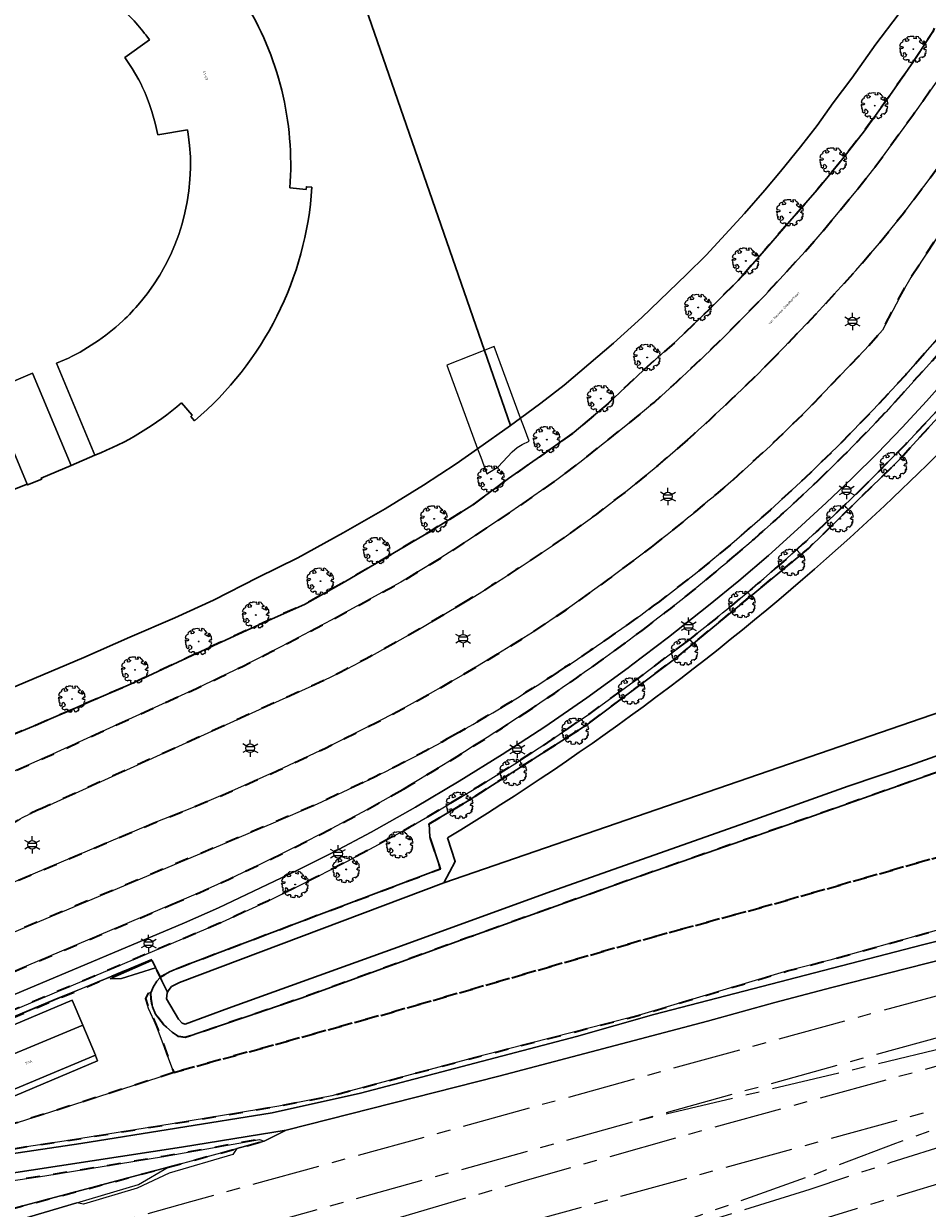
# Model space of a CAD drawing. Extents: x 105780 to 185197, y 477999 to 525027.
# Tile 150 of 256: x 108381 to 108514, y 478722 to 478896. Entities that reach past the tile are written whole.
import ezdxf
from ezdxf.enums import TextEntityAlignment as Align

# ---------------------------------------------------------------- set-up
doc = ezdxf.new("R2010")
doc.units = 0
doc.linetypes.add('AM-AS', pattern=[16, 10, -2, 2, -2])
doc.linetypes.add('XX-HIDDEN', pattern=[4, 2, -2])
for name, color, linetype, lineweight in [('B-GV-GR-BOOM-S', 252, 'Continuous', 25), ('B-GV-GR-GRAS_GAZON-G', 252, 'Continuous', 13), ('B-GV-GR-MATERIAALGRENS-G', 252, 'XX-HIDDEN', 35), ('B-RO-IE-MEUBILAIR_WEGMEUBILAIR-S', 252, 'Continuous', 25), ('B-RO-IE-TERREINAFSCHEIDING_KUNSTMATIG_HEKWERK-G', 252, 'IE-TERREINAFSCHEIDING-KUNSTMATIG', 18), ('B-WE-AM-AS_SPOOR-G', 252, 'AM-AS', 18), ('B-WE-GW-WATERGANG_SLOOT_INSTEEK-G', 252, 'Continuous', 30), ('B-WE-KW-KUNSTWERK_STEIGER-GV', 252, 'Continuous', 18), ('B-XX-KG-KADASTRAAL_BEBOUWING-G', 252, 'Continuous', 20), ('B1-WE-GW-TALUD_KRUIN-G', 252, 'Continuous', 25), ('B1-WE-OG-BEBOUWING-T18', 7, 'Continuous', 18), ('B1-WE-OG-TERREIN_ERF-GV', 252, 'Continuous', 18), ('B1-WE-OG-TOPOGRAFIE-T18', 10, 'Continuous', 18), ('B1-WE-VH-VERHARDING_ASFALT-GV', 252, 'Continuous', 18), ('B1-WE-VH-VERHARDING_GESLOTEN-GV', 252, 'Continuous', 18), ('B1-WE-VH-VERHARDING_HALFVERHARDING-GV', 252, 'Continuous', 18), ('B1-WE-VH-VERHARDING_TEGEL-GV', 252, 'Continuous', 18)]:
    doc.layers.add(name, color=color, linetype=linetype, lineweight=lineweight)
doc.styles.add('NLCS-ISO', font='NLCS-ISO.ttf')
doc.styles.add('NLCS-ISO-M200-T18', font='NLCS-ISO.ttf', dxfattribs={"height": 0.36})
doc.linetypes.add('IE-TERREINAFSCHEIDING-KUNSTMATIG', pattern='A,4,[82,NLCS.SHX,S=0.75,R=90,X=0,Y=0],4,-2', length=10)

# ---------------------------------------------------------------- blocks, each defined once
blk = doc.blocks.new('B-SIE-WEG_LICHTMAST-SO')
at = {"ltscale": 0.1}
for p, q in [((-1.1, 0.63), (-2.19, 1.27)), ((0, 1.27), (0, 2.53)), ((1.1, 0.63), (2.19, 1.27)), ((-1.1, -0.63), (-2.19, -1.27)), ((0, -1.27), (0, -2.53)), ((1.1, -0.63), (2.19, -1.27))]:
    blk.add_line(p, q, dxfattribs=at)
at = {"flags": 128}
for points in [[(-1.16, 0.5), (1.16, 0.5)], [(-1.16, -0.5), (1.16, -0.5)]]:
    blk.add_lwpolyline(points, dxfattribs=at)
at = {"ltscale": 0.1}
blk.add_circle((0, 0), 1.27, dxfattribs=at)
at = {"style": 'NLCS-ISO'}
blk.add_attdef('TYPE', text='', height=1.8, dxfattribs=at).set_placement((0, 2.53), align=Align.BOTTOM_CENTER)
blk = doc.blocks.new('B-SGR-BOOM_06')
at = {"linetype": 'Continuous', "flags": 128}
blk.add_lwpolyline([(1.08, 1.41), (1.01, 1.58), (0.88, 1.63), (0.78, 1.81), (0.51, 1.88), (0.34, 1.81), (0.44, 1.71), (0.43, 1.52), (0.09, 1.59), (0.14, 1.73), (0.07, 1.88), (-0.06, 1.84), (-0.19, 1.88), (-0.46, 1.86), (-0.6, 1.79), (-0.78, 1.83), (-1.02, 1.64), (-0.85, 1.56), (-0.8, 1.46), (-0.63, 1.37), (-0.8, 1.16), (-1.02, 1.11), (-1.17, 1.24), (-1.05, 1.29), (-1.15, 1.54), (-1.45, 1.37), (-1.6, 1.21), (-1.52, 1.14), (-1.6, 1.01), (-1.77, 0.94), (-1.89, 0.82), (-2, 0.49), (-1.55, 0.37), (-1.48, 0.22), (-1.6, 0.12), (-1.8, 0.12), (-1.84, 0.22), (-2.04, 0.15), (-1.9, -0.07), (-1.97, -0.15), (-1.89, -0.22), (-1.95, -0.4), (-1.81, -0.47), (-1.89, -0.62), (-1.77, -0.64), (-1.72, -0.68), (-1.85, -0.84), (-1.57, -1.07), (-1.47, -0.97), (-1.38, -0.79), (-1.45, -0.7), (-1.37, -0.47), (-1.25, -0.54), (-1.12, -0.7), (-1, -0.8), (-1.12, -1.12), (-1.37, -1.17), (-1.47, -1.36), (-1.33, -1.51), (-1.13, -1.56), (-1.11, -1.61), (-1.08, -1.66), (-0.93, -1.49), (-0.73, -1.49), (-0.63, -1.56), (-0.68, -1.71), (-0.68, -1.84), (-0.46, -1.89), (-0.24, -1.88), (-0.19, -1.98), (-0.09, -1.86), (0.04, -1.79), (-0.02, -1.6), (0.11, -1.56), (0.31, -1.61), (0.34, -1.84), (0.46, -1.83), (0.58, -1.89), (0.83, -1.69), (0.95, -1.74), (0.93, -1.66), (1.06, -1.59), (0.96, -1.49), (0.85, -1.46), (1.03, -1.29), (1.05, -1.19), (1.26, -1.14), (1.42, -1.22), (1.51, -1.12), (1.51, -1.05), (1.65, -1.05), (1.65, -0.95), (1.78, -0.91), (1.78, -0.82), (1.63, -0.82), (1.82, -0.64), (1.7, -0.57), (1.85, -0.62), (1.9, -0.5), (1.82, -0.37), (1.93, -0.18), (1.87, -0.1), (1.7, -0.1), (1.5, 0.03), (1.63, 0.12), (1.75, 0.34), (1.82, 0.24), (1.95, 0.29), (1.87, 0.57), (1.88, 0.75), (1.8, 0.79), (1.67, 1.06), (1.53, 1.21), (1.35, 1.04), (1.47, 0.97), (1.57, 0.72), (1.41, 0.69), (1.33, 0.85), (1.2, 0.82), (1.06, 0.92), (0.9, 1.01), (0.98, 1.07), (0.93, 1.17), (1.01, 1.27), (1.15, 1.22), (1.26, 1.29)], close=True, dxfattribs=at)
blk.add_circle((0, 0), 0.06)
at = {"style": 'NLCS-ISO'}
blk.add_attdef('SOORT', text='', height=0.3, dxfattribs=at).set_placement((0, -0.36), align=Align.TOP_CENTER)

msp = doc.modelspace()

# ---------------------------------------------------------------- linework, layer by layer
at = {"layer": 'B-GV-GR-GRAS_GAZON-G', "flags": 128}
for points in [[(108358.866, 478727.091), (108389.752, 478731.685), (108417.807, 478736.163), (108430.75, 478739.052), (108462.408, 478747.399), (108473.741, 478750.584), (108513.173, 478760.8), (108533.492, 478765.931), (108558.126, 478772.316), (108652.232, 478795.394), (108675.791, 478800.919), (108695.313, 478805.927), (108703.74, 478808.092), (108715.366, 478810.842), (108745.697, 478818.88)], [(108624.706, 478794.518), (108589.174, 478783.506), (108586.84, 478782.95), (108583.297, 478782.311), (108580.411, 478781.499), (108577.039, 478780.24), (108573.893, 478778.495), (108572.187, 478777.883), (108535.968, 478768.016), (108518.485, 478763.861), (108499.572, 478758.589), (108493.353, 478756.987), (108471.465, 478750.45), (108447.701, 478744.339), (108426.559, 478738.7), (108418.786, 478737.167), (108403.166, 478734.579), (108387.296, 478732.042), (108364.522, 478728.606)], [(108379.396, 478734.404), (108403.396, 478742.088), (108400.823, 478749.035), (108399.681, 478751.47), (108399.247, 478752.962), (108399.641, 478753.741), (108400.089, 478753.892), (108400.346, 478754.593), (108400.905, 478755.468), (108401.391, 478756.029), (108401.37, 478756.072), (108400.696, 478757.436), (108395.718, 478755.884), (108394.057, 478755.851), (108400.15, 478758.542), (108400.1, 478758.642), (108392.764, 478755.565), (108392.762, 478755.564), (108325.049, 478727.166)], [(108347.654, 478735.445), (108388.497, 478752.692), (108390.029, 478749.044), (108390.034, 478749.046), (108391.884, 478744.629), (108391.904, 478744.58), (108392.221, 478743.807), (108373.361, 478735.83)], [(108357.055, 478722.917), (108384.492, 478726.944), (108401.877, 478729.787), (108415.944, 478732.286), (108416.616, 478732.028), (108419.853, 478733.64), (108404.522, 478731.153), (108373.485, 478726.417)]]:
    msp.add_lwpolyline(points, dxfattribs=at)
for points in [[(108400.696, 478757.436), (108400.15, 478758.542), (108394.057, 478755.851), (108395.718, 478755.884)], [(108402.578, 478728.214), (108379.274, 478722.027), (108361.907, 478717.179), (108336.259, 478709.342), (108303.533, 478699.197), (108297.133, 478697.586), (108295.261, 478696.797), (108294.72, 478695.934), (108295.063, 478694.709), (108296.055, 478695.085), (108304.145, 478697.98), (108306.421, 478698.737), (108313.176, 478700.986), (108348.086, 478711.608), (108352.795, 478713.614), (108356.699, 478714.841), (108363.533, 478716.12), (108368.658, 478716.915), (108389.188, 478722.995), (108398.215, 478725.668)]]:
    msp.add_lwpolyline(points, close=True, dxfattribs=at)
at = {"layer": 'B-GV-GR-MATERIAALGRENS-G', "flags": 128}
for points in [[(108583.824, 478950.211), (108588.341, 478953.956), (108593.479, 478957.966), (108601.208, 478963.722), (108603.804, 478965.574), (108606.435, 478967.376), (108609.935, 478969.683), (108613.472, 478971.933), (108617.044, 478974.127), (108620.673, 478976.252), (108617.88, 478981.062), (108612.682, 478977.953), (108607.574, 478974.695), (108599.486, 478969.259), (108595.506, 478966.448), (108591.599, 478963.535), (108586.551, 478959.587), (108581.583, 478955.538), (108576.713, 478951.373), (108571.957, 478947.077), (108567.338, 478942.673), (108562.839, 478938.146), (108558.45, 478933.513), (108554.16, 478928.788), (108550.541, 478924.617), (108547.024, 478920.361), (108543.597, 478916.031), (108540.25, 478911.64), (108537.516, 478907.887), (108534.877, 478904.066), (108529.722, 478896.343), (108526.52, 478891.321), (108523.267, 478886.219), (108518.261, 478878.659), (108516.506, 478876.198), (108513.358, 478871.969), (108510.147, 478867.787), (108506.837, 478863.682), (108503.397, 478859.686), (108497.489, 478853.219), (108491.41, 478846.914)], [(108509.176, 478840.462), (108514.595, 478846.474), (108519.898, 478852.588), (108523.799, 478857.285), (108527.586, 478862.074), (108531.273, 478866.94), (108534.874, 478871.87), (108541.132, 478880.014), (108560.863, 478905.691), (108563.715, 478909.209), (108566.631, 478912.673), (108569.603, 478916.089), (108574.194, 478921.103), (108576.554, 478923.549), (108578.957, 478925.953), (108582.664, 478929.538), (108586.427, 478933.065), (108590.258, 478936.517), (108594.168, 478939.881), (108598.311, 478943.287), (108602.527, 478946.603), (108606.811, 478949.831), (108611.157, 478952.974), (108616.627, 478956.723), (108627.68, 478962.743), (108628.247, 478963.166), (108627.219, 478964.978), (108616.139, 478957.851), (108612.525, 478955.441), (108608.727, 478952.804), (108604.983, 478950.091), (108597.599, 478944.525), (108591.884, 478940.024), (108586.225, 478935.371), (108575.319, 478927.801), (108573.994, 478926.782), (108572.413, 478925.34), (108570.629, 478923.437), (108566.206, 478918.495), (108562.703, 478914.48), (108559.276, 478910.4), (108555.954, 478906.234), (108552.489, 478901.633), (108549.16, 478896.933), (108542.643, 478887.435), (108539.904, 478883.356), (108538.856, 478881.735), (108534.567, 478875.103), (108531.768, 478871.064), (108527.812, 478865.602), (108523.788, 478860.19), (108519.647, 478854.866), (108515.343, 478849.673), (108510.703, 478844.39), (108505.926, 478839.23), (108501.014, 478834.199), (108495.967, 478829.303), (108490.808, 478824.55), (108485.533, 478819.926), (108480.125, 478815.456), (108474.57, 478811.172)], [(108485.371, 478829.008), (108490.843, 478833.984), (108496.156, 478839.13), (108504.727, 478848.081), (108507.264, 478850.948), (108510.302, 478856.703), (108511.433, 478858.65), (108518.977, 478870.142), (108531.258, 478888.552), (108540.859, 478902.894), (108546.146, 478910.166), (108552.201, 478917.814), (108559.799, 478926.569), (108568.032, 478935.409), (108573.283, 478940.649), (108579.29, 478946.257), (108583.824, 478950.211)], [(108521.015, 478895.6), (108519.059, 478897.12), (108519.169, 478902.112), (108517.421, 478903.685), (108513.893, 478899.252), (108515.057, 478897.758), (108515.223, 478896.301), (108514.651, 478894.682), (108511.841, 478890.316), (108508.357, 478885.334), (108504.656, 478880.168), (108500.924, 478875.428), (108497.686, 478871.49), (108493.699, 478866.886), (108489.979, 478862.622), (108486.118, 478858.195), (108481.816, 478853.919), (108477.135, 478849.403), (108472.241, 478845.07), (108467.051, 478840.164), (108462.085, 478835.979), (108457.63, 478832.78), (108452.468, 478829.193), (108447.091, 478825.22), (108440.975, 478821.425), (108428.352, 478813.968), (108422.525, 478810.722), (108416.475, 478808.044), (108406.827, 478803.594), (108397.472, 478799.211), (108382.826, 478792.86), (108368.216, 478786.813), (108360.582, 478783.545), (108314.344, 478764.145), (108307.258, 478763.448), (108283.065, 478753.278), (108283.801, 478751.491), (108285.543, 478752.199), (108286.294, 478750.275), (108343.762, 478774.57), (108346.64, 478775.437), (108349.563, 478776.14), (108359.821, 478778.2)], [(108423.405, 478806.816), (108426.365, 478808.348), (108436.676, 478813.97), (108441.874, 478817.092), (108447.013, 478820.43), (108452.811, 478824.274), (108459.555, 478828.999), (108462.925, 478831.538), (108470.15, 478837.31), (108473.791, 478840.328), (108477.126, 478843.354), (108480.783, 478846.787), (108484.119, 478850.012), (108490.04, 478856.027), (108495.975, 478862.487), (108498.393, 478865.279), (108503.832, 478871.825), (108506.312, 478875.02), (108511.734, 478882.438), (108521.015, 478895.6)], [(108324.72, 478728), (108325.041, 478727.185), (108325.049, 478727.166), (108392.762, 478755.564), (108392.764, 478755.565), (108400.1, 478758.642), (108400.15, 478758.542), (108400.696, 478757.436), (108401.37, 478756.072), (108401.391, 478756.029), (108401.484, 478756.136), (108402.738, 478756.84), (108404.346, 478757.549), (108442.507, 478771.975), (108440.942, 478776.672), (108440.826, 478778.546), (108446.43, 478781.872), (108463.935, 478793.085), (108476.796, 478802.704), (108496.416, 478818.93), (108509.677, 478831.857), (108523.75, 478847.268), (108534.762, 478861.003), (108542.346, 478871.237), (108541.501, 478871.701), (108534.392, 478862.447), (108530.134, 478856.778), (108525.742, 478851.213), (108521.204, 478845.766), (108516.511, 478840.451), (108510.737, 478834.27), (108504.798, 478828.249)], [(108478.706, 478834.855), (108474.343, 478831.076), (108469.869, 478827.429), (108465.288, 478823.917), (108460.606, 478820.542)], [(108378.453, 478777.758), (108357.281, 478763.398), (108355.96, 478762.622), (108355.666, 478762.449), (108356.618, 478760.17), (108357.011, 478760.336), (108400.507, 478778.695), (108406.212, 478780.961), (108411.869, 478783.343), (108418.724, 478786.406), (108425.509, 478789.622), (108433.126, 478793.419), (108436.897, 478795.39), (108440.624, 478797.444), (108445.788, 478800.414), (108450.909, 478803.457), (108455.959, 478806.618), (108460.905, 478809.938), (108467.219, 478814.448), (108473.412, 478819.121)], [(108446.349, 478811.228), (108439.023, 478806.887), (108431.59, 478802.732), (108427.882, 478800.794), (108424.115, 478798.973), (108416.48, 478795.549), (108384.149, 478780.87)], [(108478.58, 478805.296), (108471.43, 478799.874), (108464.168, 478794.602), (108458.829, 478790.914), (108453.395, 478787.367), (108447.89, 478783.933), (108442.333, 478780.583), (108437.879, 478778.003), (108433.375, 478775.512), (108428.833, 478773.092), (108424.262, 478770.726), (108417.16, 478767.232), (108409.971, 478763.921), (108357.935, 478741.995), (108324.72, 478728)], [(108365.611, 478780.128), (108376.685, 478784.841), (108384.55, 478788.259), (108405.565, 478797.88)], [(108431.164, 478784.609), (108424.454, 478781.5), (108417.662, 478778.573), (108324.141, 478739.237)], [(108402.964, 478766.668), (108407.207, 478768.51), (108411.421, 478770.417), (108415.602, 478772.396), (108421.038, 478775.067), (108426.443, 478777.801), (108431.79, 478780.649), (108437.047, 478783.658)], [(108321.784, 478733.789), (108322.315, 478732.507), (108402.964, 478766.668)]]:
    msp.add_lwpolyline(points, dxfattribs=at)
for points in [[(108399.641, 478753.741), (108399.247, 478752.962), (108399.681, 478751.47), (108400.823, 478749.035), (108403.396, 478742.088), (108435.949, 478751.09), (108474.529, 478762.205), (108489.836, 478766.37), (108525.725, 478776.623), (108543.108, 478781.396), (108558.55, 478785.102), (108578.819, 478791.965), (108594.25, 478796.896), (108654.581, 478815.041), (108669.551, 478819.43), (108683.399, 478823.378), (108700.183, 478827.967), (108717.599, 478832.512), (108790.293, 478850.97), (108809.618, 478855.587), (108811.126, 478855.82), (108812.322, 478855.741), (108813.181, 478855.537), (108812.657, 478855.727), (108811.652, 478855.995), (108810.653, 478856.14), (108810.256, 478857.096), (108809.424, 478858.518), (108808.369, 478859.796), (108807.068, 478861.248), (108805.965, 478862.162), (108805.097, 478862.471), (108800.18, 478870.912), (108787.422, 478870.83), (108784.466, 478863.447), (108770.099, 478859.654), (108748.269, 478854.155), (108723.405, 478847.695), (108720.84, 478847.063), (108693.589, 478840.345), (108668.559, 478833.426), (108645.878, 478826.737), (108630.555, 478822.573), (108611.613, 478816.944), (108593.055, 478811.101), (108575.516, 478805.504), (108558.81, 478800.267), (108545.68, 478796.295), (108541.814, 478795.126), (108524.984, 478789.537), (108497.304, 478779.781), (108487.94, 478776.52), (108471.571, 478770.82), (108446.553, 478761.887), (108422.054, 478753.001), (108405.055, 478747.216), (108404.087, 478747.374), (108403.141, 478747.992), (108401.857, 478749.153), (108400.7, 478750.64), (108400.257, 478751.749), (108400.079, 478752.83), (108400.044, 478753.768), (108400.089, 478753.892)], [(108403.396, 478742.088), (108379.396, 478734.404), (108368.61, 478731.553), (108352.562, 478727.705), (108345.059, 478725.42), (108364.522, 478728.606), (108387.296, 478732.042), (108403.166, 478734.579), (108418.786, 478737.167), (108426.559, 478738.7), (108447.701, 478744.339), (108471.465, 478750.45), (108493.353, 478756.987), (108499.572, 478758.589), (108518.485, 478763.861), (108535.968, 478768.016), (108572.187, 478777.883), (108573.893, 478778.495), (108577.039, 478780.24), (108580.411, 478781.499), (108583.297, 478782.311), (108586.84, 478782.95), (108589.174, 478783.506), (108624.706, 478794.518), (108628.693, 478795.834), (108633.013, 478797.925), (108635.238, 478798.821), (108636.996, 478799.19), (108640.582, 478799.488), (108642.943, 478799.917), (108644.679, 478800.394), (108666.002, 478806.571), (108681.599, 478810.949), (108684.956, 478812.246), (108688.251, 478813.694), (108690.536, 478814.426), (108697.512, 478816.206), (108705.178, 478818.322), (108712.617, 478819.411), (108739.584, 478826.153), (108747.201, 478829.187), (108750.947, 478830.129), (108758.422, 478831.175), (108778.006, 478835.901), (108794.349, 478839.983), (108804.604, 478843.339), (108810.14, 478844.721), (108810.614, 478844.446), (108811.946, 478843.38), (108812.629, 478843.538), (108809.618, 478855.587), (108790.293, 478850.97), (108717.599, 478832.512), (108700.183, 478827.967), (108683.399, 478823.378), (108669.551, 478819.43), (108654.581, 478815.041), (108594.25, 478796.896), (108578.819, 478791.965), (108558.55, 478785.102), (108543.108, 478781.396), (108525.725, 478776.623), (108489.836, 478766.37), (108474.529, 478762.205), (108435.949, 478751.09)], [(108293.079, 478703.519), (108294.352, 478694.44), (108295.063, 478694.709), (108294.72, 478695.934), (108295.261, 478696.797), (108297.133, 478697.586), (108303.533, 478699.197), (108336.259, 478709.342), (108361.907, 478717.179), (108379.274, 478722.027), (108402.578, 478728.214), (108412.617, 478730.941), (108416.616, 478732.028), (108415.944, 478732.286), (108401.877, 478729.787), (108384.492, 478726.944), (108357.055, 478722.917), (108347.093, 478720.813), (108335.334, 478717.607), (108327.692, 478715.363), (108311.424, 478709.908)]]:
    msp.add_lwpolyline(points, close=True, dxfattribs=at)
for points in [[(108491.41, 478846.914, -0.0153063), (108478.706, 478834.855)], [(108497.848, 478828.901, 0.0161209), (108509.176, 478840.462)], [(108473.412, 478819.121, 0.0156532), (108485.371, 478829.008)], [(108485.262, 478817.528, 0.0142321), (108497.848, 478828.901)], [(108504.798, 478828.249, -0.0143467), (108492.42, 478816.722)], [(108460.606, 478820.542, -0.0155703), (108446.349, 478811.228)], [(108472.031, 478806.912, 0.0150617), (108485.262, 478817.528)], [(108492.42, 478816.722, -0.0154385), (108478.58, 478805.296)], [(108474.57, 478811.172, -0.0156936), (108459.736, 478800.831)], [(108405.565, 478797.88, 0.0171688), (108423.405, 478806.816)], [(108454.862, 478794.8, 0.0158182), (108472.031, 478806.912)], [(108459.736, 478800.831, -0.015952), (108444.279, 478791.446)], [(108437.047, 478783.658, 0.0119104), (108454.862, 478794.8)], [(108444.279, 478791.446, -0.0167245), (108431.164, 478784.609)], [(108384.149, 478780.87, 0.051987), (108378.453, 478777.758)]]:
    msp.add_lwpolyline(points, format="xyb", dxfattribs=at)
at = {"layer": 'B-RO-IE-TERREINAFSCHEIDING_KUNSTMATIG_HEKWERK-G', "flags": 128}
msp.add_lwpolyline([(108294.352, 478694.44), (108291.95, 478711.375), (108297.156, 478715.146), (108299.422, 478716.404), (108320.803, 478725.337), (108324.794, 478727.081), (108385.855, 478752.779), (108400.207, 478758.567), (108402.109, 478754.574)], dxfattribs=at)
at = {"layer": 'B-WE-AM-AS_SPOOR-G', "flags": 128}
for points in [[(108672.433, 478792.456), (108645.127, 478785.817), (108609.533, 478776.955), (108566.533, 478766.447), (108543.656, 478760.75), (108523.731, 478755.571), (108505.38, 478750.654), (108405.846, 478723.129), (108359.868, 478710.199), (108349.632, 478707.255), (108324.838, 478699.795), (108308.652, 478694.643), (108295.541, 478690.302)], [(108671.334, 478775.839), (108659.286, 478772.57), (108640.174, 478767.201), (108606.685, 478757.96), (108567.796, 478746.867), (108557.175, 478743.745), (108520.248, 478732.566), (108508.502, 478728.881), (108496.617, 478724.962)], [(108671.801, 478774.065), (108600.652, 478752.024), (108544.209, 478734.671), (108521.808, 478727.686), (108503.414, 478722.119), (108444.279, 478703.815), (108427.912, 478698.641), (108402.18, 478690.193), (108394.476, 478687.571), (108377.982, 478681.756), (108368.696, 478678.382), (108348.31, 478670.757), (108332.213, 478664.456), (108316.021, 478657.947), (108311.086, 478655.894)], [(108516.03, 478747.389), (108470.602, 478734.817)], [(108523.231, 478745.09), (108517.005, 478743.498), (108479.017, 478733.071), (108455.191, 478726.322), (108431.685, 478719.373), (108388.261, 478705.764), (108368.402, 478699.084), (108332.337, 478686.342), (108302.379, 478675.165)], [(108516.439, 478745.692), (108470.602, 478734.817)], [(108524.804, 478739.322), (108429.796, 478713.12), (108406.651, 478706.275), (108378.816, 478697.751), (108352.289, 478688.947), (108312.998, 478674.892), (108304.074, 478671.416)], [(108525.356, 478737.474), (108509.203, 478731.701), (108495.965, 478726.639)], [(108470.602, 478734.817), (108382.258, 478710.251), (108371.244, 478707.284), (108355.59, 478702.808), (108324.301, 478693.302), (108298.13, 478684.825), (108298.031, 478684.791)], [(108495.965, 478726.639), (108451.263, 478710.765)], [(108496.617, 478724.962), (108451.263, 478710.765)]]:
    msp.add_lwpolyline(points, dxfattribs=at)
at = {"layer": 'B-WE-GW-WATERGANG_SLOOT_INSTEEK-G', "flags": 128}
for points in [[(108390.188, 478802.939), (108396.928, 478805.929), (108403.55, 478808.778), (108409.206, 478811.329), (108415.702, 478814.689), (108421.591, 478817.548), (108428.231, 478821.196), (108434.385, 478824.72), (108439.995, 478828.194), (108444.772, 478831.355), (108447.915, 478833.547), (108452.769, 478836.932), (108430.278, 478901.825), (108423.777, 478904.282), (108415.676, 478923.466), (108407.385, 478942.927), (108398.773, 478963.363), (108398.368, 478964.316), (108397.268, 478967.139), (108396.58, 478968.769), (108387.674, 478989.861), (108383.393, 479000), (108382.78, 479001.452), (108373.109, 479010.202)], [(108430.278, 478901.825), (108452.769, 478836.932), (108454.233, 478838.021), (108457.187, 478840.22), (108460.594, 478842.869), (108467.868, 478849.027), (108471.993, 478852.769), (108478.537, 478859.073), (108481.439, 478861.931), (108487.05, 478868.015), (108490.035, 478871.43), (108492.349, 478874.168), (108495.288, 478877.794), (108497.695, 478880.938), (108500.075, 478884.248), (108502.771, 478887.856), (108506.33, 478892.859), (108509.573, 478897.165)], [(108509.573, 478897.165), (108506.33, 478892.859), (108502.771, 478887.856), (108500.075, 478884.248), (108497.695, 478880.938), (108495.288, 478877.794), (108492.349, 478874.168), (108490.035, 478871.43), (108487.05, 478868.015), (108481.439, 478861.931), (108478.537, 478859.073), (108471.993, 478852.769), (108467.868, 478849.027), (108460.594, 478842.869), (108457.187, 478840.22), (108454.233, 478838.021), (108452.769, 478836.932), (108447.915, 478833.547), (108444.772, 478831.355), (108439.995, 478828.194), (108434.385, 478824.72), (108428.231, 478821.196), (108421.591, 478817.548), (108415.702, 478814.689), (108409.206, 478811.329), (108403.55, 478808.778), (108396.928, 478805.929), (108390.188, 478802.939), (108345.197, 478783.945)], [(108368.216, 478786.813), (108382.826, 478792.86), (108397.472, 478799.211), (108406.827, 478803.594), (108416.475, 478808.044), (108422.525, 478810.722), (108428.352, 478813.968), (108440.975, 478821.425), (108447.091, 478825.22), (108452.468, 478829.193), (108457.63, 478832.78), (108462.085, 478835.979), (108467.051, 478840.164), (108472.241, 478845.07), (108477.135, 478849.403), (108481.816, 478853.919), (108486.118, 478858.195), (108489.979, 478862.622), (108493.699, 478866.886), (108497.686, 478871.49), (108500.924, 478875.428), (108504.656, 478880.168), (108508.357, 478885.334), (108511.841, 478890.316), (108514.651, 478894.682)], [(108420.4, 478871.77), (108422.783, 478871.572), (108422.82, 478871.95), (108423.64, 478871.87)], [(108523.75, 478847.268), (108509.677, 478831.857), (108496.416, 478818.93), (108476.796, 478802.704), (108463.935, 478793.085), (108446.43, 478781.872), (108440.826, 478778.546), (108440.942, 478776.672), (108442.507, 478771.975), (108404.346, 478757.549), (108402.738, 478756.84), (108401.484, 478756.136), (108401.391, 478756.029), (108402.464, 478753.856), (108402.715, 478754.277), (108403.068, 478754.702), (108404.242, 478755.281), (108442.968, 478769.914), (108442.988, 478769.921), (108444.66, 478773.043), (108443.518, 478776.495)], [(108406.4, 478837.63), (108405.89, 478838.28), (108406.08, 478838.49), (108404.54, 478840.29)], [(108391.809, 478832.603), (108388.353, 478831.07), (108383.96, 478829.23), (108384.02, 478829.1), (108381.96, 478828.25), (108381.911, 478828.366), (108379.549, 478827.4)], [(108266.02, 478777.31), (108250.178, 478814.906), (108248.788, 478814.326), (108237.197, 478809.493), (108247.926, 478783.933), (108255.242, 478766.148), (108260.665, 478753.677), (108267.32, 478750.975), (108270.724, 478752.598), (108301.419, 478765.548), (108317.72, 478772.509), (108345.197, 478783.945), (108390.188, 478802.939)], [(108443.518, 478776.495), (108444.66, 478773.043), (108442.988, 478769.921), (108550.147, 478806.815), (108546.584, 478808.195)], [(108550.147, 478806.815), (108442.988, 478769.921), (108442.968, 478769.914), (108404.242, 478755.281), (108403.068, 478754.702), (108402.715, 478754.277), (108402.464, 478753.856), (108402.41, 478753.765), (108402.319, 478752.907), (108404.075, 478749.895), (108404.611, 478749.331), (108405.045, 478749.162), (108411.397, 478751.542), (108436.789, 478760.667), (108458.67, 478768.617), (108487.188, 478778.717), (108502.262, 478784.055), (108511.394, 478787.147), (108524.844, 478791.949)], [(108524.844, 478791.949), (108511.394, 478787.147), (108502.262, 478784.055), (108487.188, 478778.717), (108458.67, 478768.617), (108436.789, 478760.667), (108411.397, 478751.542), (108405.045, 478749.162), (108404.611, 478749.331), (108404.075, 478749.895), (108402.319, 478752.907), (108402.41, 478753.765), (108402.464, 478753.856), (108401.391, 478756.029), (108400.905, 478755.468), (108400.346, 478754.593), (108400.089, 478753.892), (108400.044, 478753.768), (108400.079, 478752.83), (108400.257, 478751.749), (108400.7, 478750.64), (108401.857, 478749.153), (108403.141, 478747.992), (108404.087, 478747.374), (108405.055, 478747.216), (108422.054, 478753.001), (108446.553, 478761.887), (108471.571, 478770.82), (108487.94, 478776.52), (108497.304, 478779.781), (108524.984, 478789.537)]]:
    msp.add_lwpolyline(points, dxfattribs=at)
for points in [[(108413.62, 478899.38, -0.1595803), (108420.4, 478871.77)], [(108423.64, 478871.87, -0.2036865), (108406.4, 478837.63)], [(108502.491, 478820.505, 0.0355131), (108540.62, 478860.318)], [(108540.62, 478860.318, -0.0355131), (108502.491, 478820.505)], [(108404.54, 478840.29, -0.0857051), (108391.809, 478832.603)], [(108443.518, 478776.495, 0.0474748), (108502.491, 478820.505)], [(108502.491, 478820.505, -0.0474748), (108443.518, 478776.495)]]:
    msp.add_lwpolyline(points, format="xyb", dxfattribs=at)
at = {"layer": 'B-WE-KW-KUNSTWERK_STEIGER-GV', "flags": 128}
msp.add_lwpolyline([(108443.41, 478845.797), (108447.915, 478833.547), (108448.378, 478832.288), (108449.27, 478829.862), (108450.921, 478830.908), (108452.979, 478833.112), (108453.704, 478833.704), (108454.482, 478834.184), (108455.474, 478834.637), (108454.778, 478836.534), (108454.233, 478838.021), (108450.377, 478848.535)], close=True, dxfattribs=at)
at = {"layer": 'B-XX-KG-KADASTRAAL_BEBOUWING-G', "flags": 128}
for points in [[(108420.4, 478871.77, 0.1595803), (108413.62, 478899.38)], [(108394.72, 478899.02, -0.0470335), (108399.113, 478894.441)], [(108398.25, 478887.63, -0.0444206), (108400.18, 478882.99)], [(108405.51, 478879.675, -0.2145025), (108398.41, 478854.92)], [(108406.4, 478837.63, 0.2036865), (108423.64, 478871.87)], [(108398.41, 478854.92, -0.0292202), (108395.891, 478852.272)], [(108394.898, 478851.381, -0.0816982), (108386.17, 478846.07)], [(108391.809, 478832.603, 0.0857051), (108404.54, 478840.29)]]:
    msp.add_lwpolyline(points, format="xyb", dxfattribs=at)
for points in [[(108399.113, 478894.441), (108399.273, 478894.237), (108399.432, 478894.032), (108399.84, 478893.49), (108396.21, 478890.91), (108397.287, 478889.305), (108398.25, 478887.63)], [(108400.18, 478882.99), (108400.671, 478881.278), (108401.06, 478879.54), (108405.41, 478880.32), (108405.51, 478879.675)], [(108423.64, 478871.87), (108422.82, 478871.95), (108422.783, 478871.572), (108420.4, 478871.77)], [(108395.891, 478852.272), (108394.898, 478851.381)], [(108386.17, 478846.07), (108391.809, 478832.603)], [(108404.54, 478840.29), (108406.08, 478838.49), (108405.89, 478838.28), (108406.4, 478837.63)]]:
    msp.add_lwpolyline(points, dxfattribs=at)
for points in [[(108382.67, 478844.63), (108376.23, 478841.91), (108381.911, 478828.366), (108381.96, 478828.25), (108384.02, 478829.1), (108383.96, 478829.23), (108388.353, 478831.07)], [(108391.884, 478744.629), (108390.034, 478749.046), (108390.029, 478749.044), (108372.181, 478741.623), (108374.019, 478737.15)]]:
    msp.add_lwpolyline(points, close=True, dxfattribs=at)
at = {"layer": 'B1-WE-GW-TALUD_KRUIN-G', "flags": 128}
for points in [[(108400.15, 478758.542), (108394.057, 478755.851)], [(108295.063, 478694.709), (108294.72, 478695.934), (108295.261, 478696.797), (108297.133, 478697.586), (108303.533, 478699.197), (108336.259, 478709.342), (108361.907, 478717.179), (108379.274, 478722.027), (108402.578, 478728.214), (108412.617, 478730.941), (108416.616, 478732.028)]]:
    msp.add_lwpolyline(points, dxfattribs=at)
at = {"layer": 'B1-WE-OG-TERREIN_ERF-GV'}
for points in [[(108399.113, 478894.441, 0.0470335), (108394.72, 478899.02)], [(108400.18, 478882.99, 0.0444206), (108398.25, 478887.63)], [(108398.41, 478854.92, 0.2145025), (108405.51, 478879.675)], [(108395.891, 478852.272, 0.0292202), (108398.41, 478854.92)], [(108386.17, 478846.07, 0.0816982), (108394.898, 478851.381)]]:
    msp.add_lwpolyline(points, format="xyb", dxfattribs=at)
at = {"layer": 'B1-WE-OG-TERREIN_ERF-GV', "flags": 128}
for points in [[(108398.25, 478887.63), (108397.287, 478889.305), (108396.21, 478890.91), (108399.84, 478893.49), (108399.432, 478894.032), (108399.273, 478894.237), (108399.113, 478894.441)], [(108405.51, 478879.675), (108405.41, 478880.32), (108401.06, 478879.54), (108400.671, 478881.278), (108400.18, 478882.99)], [(108394.898, 478851.381), (108395.891, 478852.272)], [(108379.549, 478827.4), (108381.911, 478828.366), (108376.23, 478841.91), (108382.67, 478844.63), (108388.353, 478831.07), (108391.809, 478832.603), (108386.17, 478846.07)]]:
    msp.add_lwpolyline(points, dxfattribs=at)
at = {"layer": 'B1-WE-VH-VERHARDING_ASFALT-GV', "flags": 128}
for points in [[(108521.015, 478895.6), (108511.734, 478882.438), (108506.312, 478875.02), (108503.832, 478871.825), (108498.393, 478865.279), (108495.975, 478862.487), (108490.04, 478856.027), (108484.119, 478850.012), (108480.783, 478846.787), (108477.126, 478843.354), (108473.791, 478840.328), (108470.15, 478837.31), (108462.925, 478831.538), (108459.555, 478828.999), (108452.811, 478824.274), (108447.013, 478820.43), (108441.874, 478817.092), (108436.676, 478813.97), (108426.365, 478808.348), (108423.405, 478806.816)], [(108474.57, 478811.172), (108480.125, 478815.456), (108485.533, 478819.926), (108490.808, 478824.55), (108495.967, 478829.303), (108501.014, 478834.199), (108505.926, 478839.23), (108510.703, 478844.39), (108515.343, 478849.673), (108519.647, 478854.866), (108523.788, 478860.19), (108527.812, 478865.602), (108531.768, 478871.064), (108534.567, 478875.103), (108538.856, 478881.735), (108531.258, 478888.552), (108518.977, 478870.142), (108511.433, 478858.65), (108510.302, 478856.703), (108507.264, 478850.948), (108504.727, 478848.081), (108496.156, 478839.13), (108490.843, 478833.984), (108485.371, 478829.008)], [(108491.41, 478846.914), (108497.489, 478853.219), (108503.397, 478859.686), (108506.837, 478863.682), (108510.147, 478867.787), (108513.358, 478871.969), (108516.506, 478876.198)], [(108514.595, 478846.474), (108509.176, 478840.462)], [(108404.958, 478764.021), (108409.957, 478766.242), (108421.229, 478771.599), (108426.805, 478774.401), (108432.31, 478777.342), (108438.8, 478781), (108445.214, 478784.789), (108451.544, 478788.718), (108457.779, 478792.795), (108463.93, 478797.028), (108469.979, 478801.407), (108470.486, 478801.791), (108475.931, 478805.915), (108481.795, 478810.538), (108486.222, 478814.178), (108490.568, 478817.913), (108494.842, 478821.732), (108499.048, 478825.624), (108502.82, 478829.238), (108506.53, 478832.916), (108510.167, 478836.666), (108513.722, 478840.494), (108517.227, 478844.431)], [(108460.606, 478820.542), (108465.288, 478823.917), (108469.869, 478827.429), (108474.343, 478831.076), (108478.706, 478834.855)], [(108473.412, 478819.121), (108467.219, 478814.448), (108460.905, 478809.938), (108455.959, 478806.618), (108450.909, 478803.457), (108445.788, 478800.414), (108440.624, 478797.444), (108436.897, 478795.39), (108433.126, 478793.419), (108425.509, 478789.622), (108418.724, 478786.406), (108411.869, 478783.343), (108406.212, 478780.961), (108400.507, 478778.695), (108357.011, 478760.336)], [(108384.149, 478780.87), (108416.48, 478795.549), (108424.115, 478798.973), (108427.882, 478800.794), (108431.59, 478802.732), (108439.023, 478806.887), (108446.349, 478811.228)], [(108405.565, 478797.88), (108384.55, 478788.259), (108376.685, 478784.841), (108365.611, 478780.128)], [(108312.777, 478734.47), (108324.141, 478739.237), (108417.662, 478778.573), (108424.454, 478781.5), (108431.164, 478784.609)], [(108437.047, 478783.658), (108431.79, 478780.649), (108426.443, 478777.801), (108421.038, 478775.067), (108415.602, 478772.396), (108411.421, 478770.417), (108407.207, 478768.51), (108402.964, 478766.668), (108322.315, 478732.507)], [(108357.099, 478743.886), (108404.958, 478764.021)]]:
    msp.add_lwpolyline(points, dxfattribs=at)
at = {"layer": 'B1-WE-VH-VERHARDING_ASFALT-GV'}
for points in [[(108478.706, 478834.855, 0.0153063), (108491.41, 478846.914)], [(108509.176, 478840.462, -0.0161209), (108497.848, 478828.901)], [(108485.371, 478829.008, -0.0156532), (108473.412, 478819.121)], [(108497.848, 478828.901, -0.0142321), (108485.262, 478817.528)], [(108446.349, 478811.228, 0.0155703), (108460.606, 478820.542)], [(108485.262, 478817.528, -0.0150617), (108472.031, 478806.912)], [(108459.736, 478800.831, 0.0156936), (108474.57, 478811.172)], [(108423.405, 478806.816, -0.0171688), (108405.565, 478797.88)], [(108472.031, 478806.912, -0.0158182), (108454.862, 478794.8)], [(108444.279, 478791.446, 0.015952), (108459.736, 478800.831)], [(108454.862, 478794.8, -0.0119104), (108437.047, 478783.658)], [(108431.164, 478784.609, 0.0167245), (108444.279, 478791.446)], [(108378.453, 478777.758, -0.051987), (108384.149, 478780.87)]]:
    msp.add_lwpolyline(points, format="xyb", dxfattribs=at)
at = {"layer": 'B1-WE-VH-VERHARDING_GESLOTEN-GV', "flags": 128}
for points in [[(108745.697, 478818.88), (108715.366, 478810.842), (108703.74, 478808.092), (108695.313, 478805.927), (108675.791, 478800.919), (108652.232, 478795.394), (108558.126, 478772.316), (108533.492, 478765.931), (108513.173, 478760.8), (108473.741, 478750.584), (108462.408, 478747.399), (108430.75, 478739.052), (108417.807, 478736.163), (108389.752, 478731.685), (108358.866, 478727.091)], [(108373.485, 478726.417), (108404.522, 478731.153), (108419.853, 478733.64), (108451.015, 478741.579), (108481.646, 478749.643), (108491.527, 478752.375), (108499.867, 478754.568), (108544.6, 478765.933), (108576.475, 478773.716), (108598.717, 478779.268), (108622.201, 478784.97), (108642.79, 478790.144), (108692.077, 478802.294), (108710.452, 478806.718), (108725.423, 478810.56), (108755.698, 478818.616)]]:
    msp.add_lwpolyline(points, dxfattribs=at)
msp.add_lwpolyline([(108391.884, 478744.629), (108374.019, 478737.15), (108372.181, 478741.623), (108390.029, 478749.044), (108388.497, 478752.692), (108347.654, 478735.445), (108349.445, 478731.246), (108328.766, 478722.402), (108332.147, 478722.827), (108340.202, 478724.112), (108372.545, 478737.655), (108373.361, 478735.83), (108392.221, 478743.807), (108391.904, 478744.58)], close=True, dxfattribs=at)
at = {"layer": 'B1-WE-VH-VERHARDING_HALFVERHARDING-GV', "flags": 128}
msp.add_lwpolyline([(108755.698, 478818.616), (108725.423, 478810.56), (108710.452, 478806.718), (108692.077, 478802.294), (108642.79, 478790.144), (108622.201, 478784.97), (108598.717, 478779.268), (108576.475, 478773.716), (108544.6, 478765.933), (108499.867, 478754.568), (108491.527, 478752.375), (108481.646, 478749.643), (108451.015, 478741.579), (108419.853, 478733.64), (108416.616, 478732.028), (108412.617, 478730.941), (108412.06, 478730.057), (108402.7, 478727.364), (108398, 478725.152), (108390.139, 478722.805), (108389.188, 478722.995), (108368.658, 478716.915)], dxfattribs=at)
at = {"layer": 'B1-WE-VH-VERHARDING_TEGEL-GV', "flags": 128}
for points in [[(108517.227, 478844.431), (108513.722, 478840.494), (108510.167, 478836.666), (108506.53, 478832.916), (108502.82, 478829.238), (108499.048, 478825.624), (108494.842, 478821.732), (108490.568, 478817.913), (108486.222, 478814.178), (108481.795, 478810.538), (108475.931, 478805.915), (108470.486, 478801.791), (108469.979, 478801.407), (108463.93, 478797.028), (108457.779, 478792.795), (108451.544, 478788.718), (108445.214, 478784.789), (108438.8, 478781), (108432.31, 478777.342), (108426.805, 478774.401), (108421.229, 478771.599), (108409.957, 478766.242), (108404.958, 478764.021), (108357.099, 478743.886)], [(108504.798, 478828.249), (108510.737, 478834.27), (108516.511, 478840.451)], [(108409.971, 478763.921), (108417.16, 478767.232), (108424.262, 478770.726), (108428.833, 478773.092), (108433.375, 478775.512), (108437.879, 478778.003), (108442.333, 478780.583), (108447.89, 478783.933), (108453.395, 478787.367), (108458.829, 478790.914), (108464.168, 478794.602), (108471.43, 478799.874), (108478.58, 478805.296)], [(108357.935, 478741.995), (108409.971, 478763.921)]]:
    msp.add_lwpolyline(points, dxfattribs=at)
at = {"layer": 'B1-WE-VH-VERHARDING_TEGEL-GV'}
for points in [[(108492.42, 478816.722, 0.0143467), (108504.798, 478828.249)], [(108478.58, 478805.296, 0.0154385), (108492.42, 478816.722)]]:
    msp.add_lwpolyline(points, format="xyb", dxfattribs=at)

# ---------------------------------------------------------------- block references
at = {"layer": 'B-GV-GR-BOOM-S', "linetype": 'Continuous', "lineweight": 0}
for p in [(108511.803, 478892.119), (108506.144, 478883.835), (108500.089, 478875.751), (108493.759, 478868.176), (108487.242, 478861.077), (108480.277, 478854.253), (108472.796, 478846.932), (108465.989, 478840.884), (108458.076, 478834.879), (108508.933, 478831.08), (108449.918, 478829.115), (108441.549, 478823.268), (108501.067, 478823.281), (108433.144, 478818.62), (108493.985, 478816.891), (108424.9, 478814.131), (108486.711, 478810.729), (108415.429, 478809.175), (108407.036, 478805.286), (108478.284, 478803.765), (108397.7, 478801.127), (108388.465, 478796.859), (108470.537, 478798.032), (108462.275, 478792.14), (108453.186, 478786.095), (108445.326, 478781.279), (108436.518, 478775.494), (108428.671, 478771.872), (108421.189, 478769.671)]:
    msp.add_blockref('B-SGR-BOOM_06', p, dxfattribs=at)
at = {"layer": 'B-RO-IE-MEUBILAIR_WEGMEUBILAIR-S', "xscale": 0.5, "yscale": 0.5, "zscale": 0.5}
for p in [(108502.876, 478852.194), (108502.028, 478827.409), (108475.822, 478826.524), (108478.86, 478807.517), (108445.806, 478805.699), (108414.594, 478789.627), (108453.75, 478789.438), (108382.634, 478775.481), (108427.469, 478774.171), (108399.69, 478761.004)]:
    msp.add_blockref('B-SIE-WEG_LICHTMAST-SO', p, dxfattribs=at)

# ---------------------------------------------------------------- texts
at = {"layer": 'B1-WE-OG-BEBOUWING-T18', "style": 'NLCS-ISO-M200-T18'}
for s, rotation, p in [('41-63', 287.6, (108408.025, 478888.235)), ('151A', 22.6, (108382.113, 478743.587))]:
    msp.add_text(s, height=0.36, rotation=rotation, dxfattribs=at).set_placement(p, align=Align.MIDDLE)
at = {"layer": 'B1-WE-OG-TOPOGRAFIE-T18', "style": 'NLCS-ISO-M200-T18'}
msp.add_text('van Heuven Goedhartlaan', height=0.36, rotation=46.5, dxfattribs=at).set_placement((108492.826, 478854.156), align=Align.MIDDLE)

doc.saveas('drawing.dxf')
